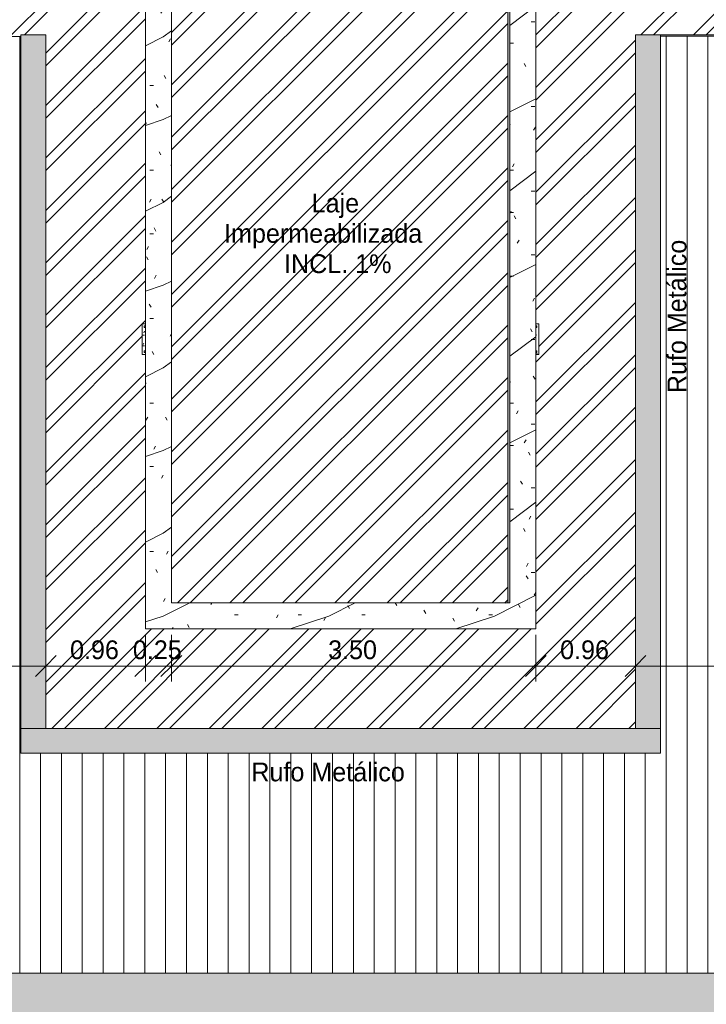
# Model space of a CAD drawing. Header units: millimetres. Extents: x -62808 to 71352, y -27667 to 33271.
# Tile 24 of 71: x -23600 to -17015, y 18820 to 28266. Entities that reach past the tile are written whole.
import ezdxf

# ---------------------------------------------------------------- set-up
doc = ezdxf.new("R2010")
doc.units = ezdxf.units.MM
for name, color, linetype, lineweight in [('A-ANNO-DIMS', 211, 'Continuous', 9), ('A-ANNO-DIMS-100', 211, 'Continuous', 9), ('A-FLOR', 192, 'Continuous', 18), ('A-GENM', 13, 'Continuous', 9), ('A-ROOF', 132, 'Continuous', 9), ('A-ROOF-OTLN', 132, 'Continuous', 9), ('A-ROOF-PATT', 132, 'Continuous', 9), ('A-WALL', 113, 'Continuous', 18), ('G-ANNO-TEXT', 231, 'Continuous', 9), ('S-COLS', 52, 'Continuous', 9)]:
    doc.layers.add(name, color=color, linetype=linetype, lineweight=lineweight)
doc.styles.add('Century Gothic', font='GOTHIC.TTF', dxfattribs={"height": 180})
doc.dimstyles.new('1_8mm_Century_Gothic', dxfattribs={"dimscale": 304.8, "dimtxt": 187.950289, "dimasz": 0.656168, "dimexe": 0.492126, "dimexo": 0.0625, "dimgap": 0.049213, "dimtad": 1, "dimlfac": 0.001, "dimrnd": 0.01, "dimzin": 0, "dimdsep": 46, "dimtxsty": 'Century Gothic', "dimblk1": 'OBLIQUE', "dimblk2": 'OBLIQUE', "dimsah": 1, "dimcen": 0.09, "dimdle": 0.492126, "dimazin": 0, "dimtfac": 1, "dimtdec": 4, "dimtix": 1, "dimtmove": 0, "dimatfit": 3, "dimfxl": 0.984252, "dimfxlon": 1, "dimtvp": 1, "dimtolj": 1, "dimtzin": 0, "dimarcsym": 2})
pattern_1 = [(45, (0, 0), (-251.4472, 251.4472), []), (45, (0, 381), (-251.4472, 251.4472), [])]

# ---------------------------------------------------------------- blocks, each defined once
blk = doc.blocks.new('Calha - Calha-3043674-PLANTA DE IMPERMEABILIZAÇÃO - COBERTURA')
at = {"layer": 'A-GENM', "lineweight": 5}
blk.add_hatch(color=255, dxfattribs=at).paths.add_polyline_path([(-12498.6, 28106.9), (-12094.5, 28106.9), (-12094.5, 28121.9), (-17454.5, 28121.9), (-17454.5, 28106.9), (-13188.3, 28106.9)])
at = {"layer": 'A-GENM', "color": 130, "lineweight": 5}
blk.add_line((-17454.5, 28106.9), (-12094.5, 28106.9), dxfattribs=at)
blk = doc.blocks.new('Cumeeira5 - Cumeeira-5176386-PLANTA DE IMPERMEABILIZAÇÃO - COBERTURA')
at = {"layer": 'A-ROOF', "lineweight": 5}
for points in [[(23280.5, 18819.6), (23280.5, 19119.9), (-29147, 19119.9), (-29147, 18819.6), (23264.3, 18819.6)], [(23280.5, 18519.3), (23280.5, 18819.6), (-29147, 18819.6), (-29147, 18519.3), (23264.3, 18519.3)]]:
    blk.add_hatch(color=31, dxfattribs=at).paths.add_polyline_path(points)
at = {"layer": 'A-ROOF', "color": 130, "lineweight": 5}
blk.add_line((-29147, 19119.9), (23280.5, 19119.9), dxfattribs=at)
blk = doc.blocks.new('CHAPIM7 - CHAPIM-5295805-PLANTA DE IMPERMEABILIZAÇÃO - COBERTURA')
at = {"layer": 'A-ROOF-PATT', "lineweight": 5}
h = blk.add_hatch(dxfattribs=at)
h.set_pattern_fill('FP_23', color=31, style=0, pattern_type=2)
h.set_pattern_definition([(0, (0, 0), (812.8, 203.2), [33.528, -576.072, 33.528, -576.072, -3251.2]), (0, (0, 0), (812.8, 203.2), [-1219.2, 33.528, -1185.672, 33.528, -576.072, -1422.4]), (0, (0, 0), (812.8, 203.2), [-3048, 33.528, -372.872, 33.528, -982.472]), (120, (304.8, 101.6), (-582.3764, 602.3054), [33.528, -576.072, 33.528, -576.072, -3251.2]), (120, (304.8, 101.6), (-582.3764, 602.3054), [-1219.2, 33.528, -1185.672, 33.528, -576.072, -1422.4]), (120, (304.8, 101.6), (-582.3764, 602.3054), [-3048, 33.528, -372.872, 33.528, -982.472]), (240, (406.4, 508), (-230.4236, -805.5054), [33.528, -576.072, 33.528, -576.072, -3251.2]), (240, (406.4, 508), (-230.4236, -805.5054), [-1219.2, 33.528, -1185.672, 33.528, -576.072, -1422.4]), (240, (406.4, 508), (-230.4236, -805.5054), [-3048, 33.528, -372.872, 33.528, -982.472])])
h.paths.add_polyline_path([(-22354.5, 22421.9), (-18649.5, 22421.9), (-18649.5, 29581.9), (-18899.5, 29581.9), (-18899.5, 22671.9), (-22144.5, 22671.9), (-22144.5, 29581.9), (-22394.5, 29581.9), (-22394.5, 22421.9)])
h = blk.add_hatch(dxfattribs=at)
h.set_pattern_fill('FP_18', color=31, style=0, pattern_type=2)
h.set_pattern_definition([(216.87, (635, 1587.5), (4762.4943, 3175.0085), [793.75, -7143.75]), (206.565, (1587.5, 1111.25), (-1587.501, -1587.499), [1774.88, -1774.88]), (198.435, (1587.5, 317.5), (-3174.9975, -1587.503), [1004.024, -4016.09])])
h.paths.add_polyline_path([(-22354.5, 22421.9), (-18649.5, 22421.9), (-18649.5, 29581.9), (-18899.5, 29581.9), (-18899.5, 22671.9), (-22144.5, 22671.9), (-22144.5, 29581.9), (-22394.5, 29581.9), (-22394.5, 22421.9)])
at = {"layer": 'A-ROOF-OTLN', "color": 130, "lineweight": 5}
for p, q in [((-22394.5, 22421.9), (-22394.5, 29581.9)), ((-22144.5, 29581.9), (-22144.5, 22671.9)), ((-18899.5, 22671.9), (-18899.5, 29581.9)), ((-18649.5, 29581.9), (-18649.5, 22421.9)), ((-22144.5, 22671.9), (-18899.5, 22671.9)), ((-18649.5, 22421.9), (-22394.5, 22421.9))]:
    blk.add_line(p, q, dxfattribs=at)
blk = doc.blocks.new('FX-PNC-PILAR-TP59 - FX-PNC-PILAR-TP01-5760485-PLANTA DE IMPERMEABILIZAÇÃO - COBERTURA')
at = {"layer": 'S-COLS', "lineweight": 5}
h = blk.add_hatch(dxfattribs=at)
h.set_pattern_fill('FP_59', color=256, style=0, pattern_type=2)
h.set_pattern_definition([(0, (205569.47, -9711.78), (203.2, 50.8), [16.764, -135.636, 16.764, -135.636, -812.8]), (0, (205569.47, -9711.78), (203.2, 50.8), [-304.8, 16.764, -288.036, 16.764, -135.636, -355.6]), (0, (205569.47, -9711.78), (203.2, 50.8), [-762, 16.764, -84.836, 16.764, -237.236]), (120, (205645.67, -9686.38), (-145.59409, 150.57636), [16.764, -135.636, 16.764, -948.436]), (120, (205645.67, -9686.38), (-145.59409, 150.57636), [-169.164, -135.636, 16.764, -288.036, -508]), (120, (205645.67, -9686.38), (-145.59409, 150.57636), [-609.6, 16.764, -135.636, 16.764, -338.836]), (120, (205645.67, -9686.38), (-145.59409, 150.57636), [-778.764, -84.836, 16.764, -237.236]), (240, (205671.07, -9584.78), (-57.60591, -201.37636), [16.764, -135.636, 16.764, -948.436]), (240, (205671.07, -9584.78), (-57.60591, -201.37636), [-169.164, -135.636, 16.764, -288.036, -508]), (240, (205671.07, -9584.78), (-57.60591, -201.37636), [-609.6, 16.764, -135.636, 16.764, -338.836]), (240, (205671.07, -9584.78), (-57.60591, -201.37636), [-778.764, -84.836, 16.764, -237.236])])
h.paths.add_polyline_path([(186940.1, 15342.9), (186949.9, 15342.9), (186949.9, 15636.9), (186919.9, 15636.9), (186919.9, 15616.9), (186929.9, 15616.9), (186929.9, 15602.5), (186919.9, 15602.5), (186919.9, 15377.3), (186929.9, 15377.3), (186929.9, 15362.9), (186919.9, 15362.2), (186919.9, 15342.9), (186929.9, 15342.9)])
at = {"layer": 'S-COLS', "color": 130, "lineweight": 5}
for p, q in [((186919.9, 15616.9), (186929.9, 15616.9)), ((186929.9, 15602.5), (186919.9, 15602.5)), ((186929.9, 15616.9), (186929.9, 15602.5)), ((186919.9, 15377.3), (186929.9, 15377.3)), ((186929.9, 15362.9), (186919.9, 15362.9)), ((186929.9, 15377.3), (186929.9, 15362.9))]:
    blk.add_line(p, q, dxfattribs=at)
blk = doc.blocks.new('FX-PNC-PILAR-TP62 - FX-PNC-PILAR-TP01-5760569-PLANTA DE IMPERMEABILIZAÇÃO - COBERTURA')
at = {"layer": 'S-COLS', "lineweight": 5}
h = blk.add_hatch(dxfattribs=at)
h.set_pattern_fill('FP_61', color=256, style=0, pattern_type=2)
h.set_pattern_definition([(0, (209074.47, -9711.78), (203.2, 50.8), [16.764, -135.636, 16.764, -135.636, -812.8]), (0, (209074.47, -9711.78), (203.2, 50.8), [-304.8, 16.764, -288.036, 16.764, -135.636, -355.6]), (0, (209074.47, -9711.78), (203.2, 50.8), [-762, 16.764, -84.836, 16.764, -237.236]), (120, (209150.67, -9686.38), (-145.59409, 150.57636), [16.764, -135.636, 16.764, -948.436]), (120, (209150.67, -9686.38), (-145.59409, 150.57636), [-169.164, -135.636, 16.764, -288.036, -508]), (120, (209150.67, -9686.38), (-145.59409, 150.57636), [-609.6, 16.764, -135.636, 16.764, -338.836]), (120, (209150.67, -9686.38), (-145.59409, 150.57636), [-778.764, -84.836, 16.764, -237.236]), (240, (209176.07, -9584.78), (-57.60591, -201.37636), [16.764, -135.636, 16.764, -948.436]), (240, (209176.07, -9584.78), (-57.60591, -201.37636), [-169.164, -135.636, 16.764, -288.036, -508]), (240, (209176.07, -9584.78), (-57.60591, -201.37636), [-609.6, 16.764, -135.636, 16.764, -338.836]), (240, (209176.07, -9584.78), (-57.60591, -201.37636), [-778.764, -84.836, 16.764, -237.236])])
h.paths.add_polyline_path([(186679.9, 15342.9), (186679.9, 15362.9), (186669.9, 15362.9), (186669.9, 15377.3), (186679.9, 15377.3), (186679.9, 15602.5), (186669.9, 15602.5), (186669.9, 15616.9), (186679.9, 15616.9), (186679.9, 15636.9), (186649.9, 15636.9), (186649.9, 15342.9), (186669.9, 15342.9)])
at = {"layer": 'S-COLS', "color": 130, "lineweight": 5}
for p, q in [((186669.9, 15616.9), (186679.9, 15616.9)), ((186669.9, 15602.5), (186669.9, 15616.9)), ((186679.9, 15602.5), (186669.9, 15602.5)), ((186669.9, 15362.9), (186669.9, 15377.3)), ((186669.9, 15377.3), (186679.9, 15377.3)), ((186679.9, 15362.9), (186669.9, 15362.9))]:
    blk.add_line(p, q, dxfattribs=at)
blk = doc.blocks.new('BE-PMSa-MOD-ARQ-ESCOLA-EX-000-R_0056_rvt-1-PLANTA DE IMPERMEABILIZAÇÃO - COBERTURA')
at = {"layer": 'A-ROOF-OTLN', "lineweight": 5}
for points in [[(-23349.5, 21466.9), (-23349.5, 28121.9), (-23589.5, 28121.9), (-23589.5, 21466.9)], [(-17454.5, 21466.9), (-17454.5, 28121.9), (-17694.5, 28121.9), (-17694.5, 21466.9), (-17607.5, 21466.9)], [(-17607.5, 21228.3), (-17454.5, 21228.3), (-17454.5, 21466.9), (-23589.5, 21466.9), (-23589.5, 21228.3), (-17694.5, 21228.3)]]:
    blk.add_hatch(color=254, dxfattribs=at).paths.add_polyline_path(points)
at = {"layer": 'A-ROOF-PATT', "lineweight": 5}
h = blk.add_hatch(dxfattribs=at)
h.set_pattern_fill('FP_7', color=31, style=0, pattern_type=2)
h.set_pattern_definition([(270, (0, 313.11), (200, 1e-14), [])])
h.paths.add_polyline_path([(-28907, 19119.9), (23160.5, 19119.9), (23160.5, 28106.9), (16800.5, 28106.9), (16800.5, 21228.1), (10665.5, 21228.3), (10665.5, 28106.9), (-5964.5, 28106.9), (-5964.5, 21228.1), (-12094.5, 21228.3), (-12094.5, 28106.9), (-17454.5, 28106.9), (-17454.5, 21228.1), (-23589.5, 21228.3), (-23589.5, 28106.4), (-28907, 28106.4), (-28907, 19197.4)])
h.paths.add_polyline_path([(2189.8, 24557.7), (1405.3, 24558), (1805, 24957.7), (2205, 24557.7)])
h.paths.add_polyline_path([(1214.9, 24809.2), (1196.6, 24812.6), (1184.1, 24818.5), (1171.6, 24829.6), (1164.1, 24840.4), (1159.2, 24852.8), (1157.8, 24869.7), (1159.7, 24882.5), (1166.7, 24897.6), (1177.7, 24910.1), (1188.6, 24917.6), (1201, 24922.4), (1217.9, 24923.8), (1231.8, 24921.4), (1245.7, 24914.9), (1258.2, 24903.9), (1266.2, 24891.8), (1270.6, 24880.7), (1272, 24863.8), (1270.1, 24850.9), (1263.1, 24835.9), (1252.1, 24823.4), (1240.6, 24815.7), (1227.8, 24810.9), (1216.4, 24809.4)])
at = {"layer": 'A-WALL', "lineweight": 5}
blk.add_hatch(color=10, dxfattribs=at).paths.add_polyline_path([(-18919.5, 22671.9), (-18899.5, 22671.9), (-18899.5, 29554.7), (-18919.5, 29554.7), (-18919.5, 22691.9)])
at = {"layer": 'S-COLS', "lineweight": 5}
h = blk.add_hatch(color=254, dxfattribs=at)
h.paths.add_polyline_path([(-22394.5, 25074.7), (-22394.5, 25089.1), (-22404.5, 25089.1), (-22404.5, 25074.7)])
h.paths.add_polyline_path([(-22394.5, 25314.3), (-22394.5, 25328.7), (-22404.5, 25328.7), (-22404.5, 25314.3)])
h = blk.add_hatch(color=254, dxfattribs=at)
h.paths.add_polyline_path([(-18649.5, 25074.7), (-18639.5, 25074.7), (-18639.5, 25089.1), (-18649.5, 25089.1), (-18649.5, 25075.7)])
h.paths.add_polyline_path([(-18639.5, 25314.3), (-18639.5, 25328.7), (-18649.5, 25327.8), (-18649.5, 25314.3)])
at = {"layer": 'A-ROOF-OTLN', "color": 130, "lineweight": 5}
for p, q in [((-23589.5, 28106.4), (-23589.5, 21467.3)), ((-17454.5, 21467.3), (-17454.5, 28121.9)), ((-23349.5, 21467.3), (-23349.5, 25674.6)), ((-17694.5, 25674.6), (-17694.5, 21467.3)), ((-17454.5, 21467.3), (-23589.5, 21467.3)), ((-23349.5, 21466.9), (-23589.5, 21466.9)), ((-23589.5, 21228.3), (-23589.5, 21466.9)), ((-17454.5, 21466.9), (-17694.5, 21466.9)), ((-17454.5, 21466.9), (-17454.5, 21228.3)), ((-23589.5, 21227.8), (-23589.5, 21228.3)), ((-23589.5, 21228.3), (-17454.5, 21228.3)), ((-17454.5, 21228.3), (-17454.5, 21227.8))]:
    blk.add_line(p, q, dxfattribs=at)
at = {"layer": 'A-WALL', "color": 90, "lineweight": 5}
blk.add_line((-18919.5, 22671.9), (-18919.5, 29554.7), dxfattribs=at)
at = {"layer": 'S-COLS', "color": 130, "lineweight": 5}
for p, q in [((-22404.5, 25328.7), (-22394.5, 25328.7)), ((-22404.5, 25314.3), (-22404.5, 25328.7)), ((-18649.5, 25328.7), (-18639.5, 25328.7)), ((-18639.5, 25328.7), (-18639.5, 25314.3)), ((-22394.5, 25314.3), (-22404.5, 25314.3)), ((-18639.5, 25314.3), (-18649.5, 25314.3)), ((-22404.5, 25089.1), (-22394.5, 25089.1)), ((-22404.5, 25074.7), (-22404.5, 25089.1)), ((-22394.5, 25074.7), (-22404.5, 25074.7)), ((-18649.5, 25089.1), (-18639.5, 25089.1)), ((-18639.5, 25074.7), (-18649.5, 25074.7)), ((-18639.5, 25089.1), (-18639.5, 25074.7))]:
    blk.add_line(p, q, dxfattribs=at)
at = {"layer": 'A-GENM', "color": 90, "lineweight": 5}
blk.add_blockref('Calha - Calha-3043674-PLANTA DE IMPERMEABILIZAÇÃO - COBERTURA', (0, 0), dxfattribs=at)
at = {"layer": 'A-ROOF', "color": 90, "lineweight": 5}
for name in ['CHAPIM7 - CHAPIM-5295805-PLANTA DE IMPERMEABILIZAÇÃO - COBERTURA', 'Cumeeira5 - Cumeeira-5176386-PLANTA DE IMPERMEABILIZAÇÃO - COBERTURA']:
    blk.add_blockref(name, (0, 0), dxfattribs=at)
at = {"layer": 'S-COLS', "color": 90, "lineweight": 5}
for name, p in [('FX-PNC-PILAR-TP62 - FX-PNC-PILAR-TP01-5760569-PLANTA DE IMPERMEABILIZAÇÃO - COBERTURA', (-209074.5, 9711.8)), ('FX-PNC-PILAR-TP59 - FX-PNC-PILAR-TP01-5760485-PLANTA DE IMPERMEABILIZAÇÃO - COBERTURA', (-205569.5, 9711.8))]:
    blk.add_blockref(name, p, dxfattribs=at)
blk = doc.blocks.new('DIMBLOCK49-PLANTA DE IMPERMEABILIZAÇÃO - COBERTURA')
at = {"layer": 'A-ANNO-DIMS-100', "transparency": 16777216}
for p, q in [((-29147, 22365.4), (-29147, 21915.4)), ((-29147, 22065.4), (-29147, 22365.4)), ((-23349.5, 22365.4), (-23349.5, 21915.4)), ((-23349.5, 22065.4), (-23349.5, 22365.4)), ((-29147, 22065.4), (-29047, 22165.4)), ((-23349.5, 22065.4), (-23249.5, 22165.4)), ((-29147, 22065.4), (-29247, 21965.4)), ((-29147, 22065.4), (-23349.5, 22065.4)), ((-23349.5, 22065.4), (-23449.5, 21965.4))]:
    blk.add_line(p, q, dxfattribs=at)
at = {"layer": 'A-ANNO-DIMS-100', "color": 0, "transparency": 16777216, "insert": (-26492.9, 22311.1), "char_height": 180, "width": 587.121, "attachment_point": 1, "line_spacing_factor": 0.984502, "style": 'Century Gothic'}
blk.add_mtext('5.80', dxfattribs=at)
blk = doc.blocks.new('_Oblique')
at = {"color": 0, "linetype": 'ByBlock', "lineweight": -2}
blk.add_line((-0.5, -0.5), (0.5, 0.5), dxfattribs=at)
blk = doc.blocks.new('DIMBLOCK50-PLANTA DE IMPERMEABILIZAÇÃO - COBERTURA')
at = {"layer": 'A-ANNO-DIMS-100', "transparency": 16777216}
for p, q in [((-23349.5, 22365.4), (-23349.5, 21915.4)), ((-23349.5, 22065.4), (-23349.5, 22365.4)), ((-22394.5, 22365.4), (-22394.5, 21915.4)), ((-22394.5, 22065.4), (-22394.5, 22365.4)), ((-23349.5, 22065.4), (-23249.5, 22165.4)), ((-22394.5, 22065.4), (-22294.5, 22165.4)), ((-23349.5, 22065.4), (-23449.5, 21965.4)), ((-23349.5, 22065.4), (-22394.5, 22065.4)), ((-22394.5, 22065.4), (-22494.5, 21965.4))]:
    blk.add_line(p, q, dxfattribs=at)
at = {"layer": 'A-ANNO-DIMS-100', "color": 0, "transparency": 16777216, "insert": (-23116.7, 22311.1), "char_height": 180, "width": 587.121, "attachment_point": 1, "line_spacing_factor": 0.984502, "style": 'Century Gothic'}
blk.add_mtext('0.96', dxfattribs=at)
blk = doc.blocks.new('DIMBLOCK51-PLANTA DE IMPERMEABILIZAÇÃO - COBERTURA')
at = {"layer": 'A-ANNO-DIMS-100', "transparency": 16777216}
for p, q in [((-22394.5, 22365.4), (-22394.5, 21915.4)), ((-22394.5, 22065.4), (-22394.5, 22365.4)), ((-22144.5, 22365.4), (-22144.5, 21915.4)), ((-22144.5, 22065.4), (-22144.5, 22365.4)), ((-22394.5, 22065.4), (-22294.5, 22165.4)), ((-22144.5, 22065.4), (-22044.5, 22165.4)), ((-22394.5, 22065.4), (-22494.5, 21965.4)), ((-22394.5, 22065.4), (-22144.5, 22065.4)), ((-22144.5, 22065.4), (-22244.5, 21965.4))]:
    blk.add_line(p, q, dxfattribs=at)
at = {"layer": 'A-ANNO-DIMS-100', "color": 0, "transparency": 16777216, "insert": (-22514.2, 22311.1), "char_height": 180, "width": 587.121, "attachment_point": 1, "line_spacing_factor": 0.984502, "style": 'Century Gothic'}
blk.add_mtext('0.25', dxfattribs=at)
blk = doc.blocks.new('DIMBLOCK52-PLANTA DE IMPERMEABILIZAÇÃO - COBERTURA')
at = {"layer": 'A-ANNO-DIMS-100', "transparency": 16777216}
for p, q in [((-22144.5, 22365.4), (-22144.5, 21915.4)), ((-22144.5, 22065.4), (-22144.5, 22365.4)), ((-18649.5, 22365.4), (-18649.5, 21915.4)), ((-18649.5, 22065.4), (-18649.5, 22365.4)), ((-22144.5, 22065.4), (-22044.5, 22165.4)), ((-18649.5, 22065.4), (-18549.5, 22165.4)), ((-22144.5, 22065.4), (-22244.5, 21965.4)), ((-22144.5, 22065.4), (-18649.5, 22065.4)), ((-18649.5, 22065.4), (-18749.5, 21965.4))]:
    blk.add_line(p, q, dxfattribs=at)
at = {"layer": 'A-ANNO-DIMS-100', "color": 0, "transparency": 16777216, "insert": (-20641.7, 22311.1), "char_height": 180, "width": 587.121, "attachment_point": 1, "line_spacing_factor": 0.984502, "style": 'Century Gothic'}
blk.add_mtext('3.50', dxfattribs=at)
blk = doc.blocks.new('DIMBLOCK53-PLANTA DE IMPERMEABILIZAÇÃO - COBERTURA')
at = {"layer": 'A-ANNO-DIMS-100', "transparency": 16777216}
for p, q in [((-18649.5, 22365.4), (-18649.5, 21915.4)), ((-18649.5, 22065.4), (-18649.5, 22365.4)), ((-17694.5, 22365.4), (-17694.5, 21915.4)), ((-17694.5, 22065.4), (-17694.5, 22365.4)), ((-18649.5, 22065.4), (-18549.5, 22165.4)), ((-17694.5, 22065.4), (-17594.5, 22165.4)), ((-18649.5, 22065.4), (-18749.5, 21965.4)), ((-18649.5, 22065.4), (-17694.5, 22065.4)), ((-17694.5, 22065.4), (-17794.5, 21965.4))]:
    blk.add_line(p, q, dxfattribs=at)
at = {"layer": 'A-ANNO-DIMS-100', "color": 0, "transparency": 16777216, "insert": (-18416.7, 22311.1), "char_height": 180, "width": 587.121, "attachment_point": 1, "line_spacing_factor": 0.984502, "style": 'Century Gothic'}
blk.add_mtext('0.96', dxfattribs=at)
blk = doc.blocks.new('DIMBLOCK54-PLANTA DE IMPERMEABILIZAÇÃO - COBERTURA')
at = {"layer": 'A-ANNO-DIMS-100', "transparency": 16777216}
for p, q in [((-17694.5, 22365.4), (-17694.5, 21915.4)), ((-17694.5, 22065.4), (-17694.5, 22365.4)), ((-11854.5, 22365.4), (-11854.5, 21915.4)), ((-11854.5, 22065.4), (-11854.5, 22365.4)), ((-17694.5, 22065.4), (-17594.5, 22165.4)), ((-11854.5, 22065.4), (-11754.5, 22165.4)), ((-17694.5, 22065.4), (-17794.5, 21965.4)), ((-17694.5, 22065.4), (-11854.5, 22065.4)), ((-11854.5, 22065.4), (-11954.5, 21965.4))]:
    blk.add_line(p, q, dxfattribs=at)
at = {"layer": 'A-ANNO-DIMS-100', "color": 0, "transparency": 16777216, "insert": (-15019.2, 22311.1), "char_height": 180, "width": 587.121, "attachment_point": 1, "line_spacing_factor": 0.984502, "style": 'Century Gothic'}
blk.add_mtext('5.84', dxfattribs=at)

msp = doc.modelspace()

# ---------------------------------------------------------------- hatches: boundary and pattern name
at = {"layer": 'A-FLOR'}
h = msp.add_hatch(dxfattribs=at)
h.set_pattern_fill('FP_1', color=5, style=0, pattern_type=2)
h.set_pattern_definition(pattern_1)
h.paths.add_polyline_path([(10905.45, 21467.33), (16560.45, 21467.33), (16560.45, 28121.882), (16800.45, 28121.882), (16800.45, 28106.882), (23160.45, 28106.882), (23160.45, 28121.882), (23280.45, 28121.882), (23280.45, 29581.882), (19654.453, 29581.882), (19654.453, 29530.223), (19306.453, 29530.223), (19306.453, 29581.882), (15670.45, 29581.882), (15670.45, 29106.882), (15606.202, 29106.882), (15606.202, 25348.723), (15635.453, 25348.723), (15635.453, 25054.723), (15605.45, 25054.723), (15605.45, 22421.882), (11860.45, 22421.882), (11860.45, 25054.723), (11830.453, 25054.723), (11830.453, 25348.723), (11860.45, 25348.723), (11860.45, 29101.882), (11795.45, 29101.882), (11795.45, 29581.882), (4145.453, 29581.882), (4145.453, 29554.723), (3905.45, 29554.723), (3905.45, 29509.723), (3800.453, 29509.723), (3800.453, 29581.882), (934.453, 29581.469), (934.453, 29485.223), (805.45, 29485.223), (805.45, 29530.223), (541.453, 29530.223), (541.453, 29581.882), (-3108.047, 29581.882), (-3108.047, 29530.223), (-3456.047, 29530.223), (-3456.047, 29581.882), (-7105.547, 29581.882), (-7105.547, 29530.223), (-7159.55, 29529.488), (-7159.55, 25348.723), (-7129.547, 25348.723), (-7129.547, 25054.723), (-7159.55, 25054.723), (-7159.55, 22421.882), (-10984.55, 22421.882), (-10984.55, 29581.882), (-18619.547, 29581.877), (-18619.55, 29554.723), (-18649.55, 29554.723), (-18649.55, 25348.723), (-18619.547, 25348.723), (-18619.547, 25054.723), (-18649.55, 25054.723), (-18649.55, 22421.882), (-22394.55, 22421.882), (-22394.55, 25054.723), (-22424.547, 25054.723), (-22424.547, 25348.723), (-22394.55, 25348.723), (-22394.55, 29106.882), (-22509.55, 29106.882), (-22509.55, 29581.882), (-26095.547, 29581.882), (-26095.547, 29530.223), (-26443.547, 29530.223), (-26443.547, 29581.882), (-30090.547, 29581.882), (-30090.547, 29530.223), (-30119.55, 29530.223), (-30119.55, 28918.132), (-30044.55, 28918.132), (-30044.55, 28761.882), (-30034.55, 28761.882), (-30034.55, 21699.507), (-29147.05, 21699.507), (-29147.05, 28106.4), (-23589.55, 28106.882), (-23589.55, 28121.882), (-23349.55, 28121.882), (-23349.102, 21467.33), (-17694.55, 21467.33), (-17694.55, 28121.882), (-11854.55, 28121.882), (-11854.142, 21467.33), (-6204.55, 21467.33), (-6204.55, 28121.882), (-5964.55, 28121.882), (-5964.55, 28106.882), (10665.45, 28106.882), (10665.45, 28121.882), (10905.45, 28121.882), (10905.45, 21494.803)])
h.paths.add_polyline_path([(-43662.471, 21467.33), (-40457.05, 21467.33), (-40457.05, 28121.882), (-40217.05, 28121.882), (-40217.05, 28106.882), (-34844.55, 28106.882), (-34844.55, 28126.882), (-34599.55, 28126.882), (-34599.55, 21701.882), (-33763.547, 21701.882), (-33763.547, 28918.132), (-33612.05, 28918.132), (-33612.05, 29530.223), (-33704.547, 29530.223), (-33704.547, 29581.882), (-41384.547, 29581.882), (-41384.547, 29554.723), (-41414.55, 29554.723), (-41414.55, 22421.882), (-45159.55, 22421.882), (-45159.55, 29521.882), (-45204.55, 29521.882), (-45204.55, 29530.223), (-45213.547, 29530.223), (-45213.547, 29581.882), (-49853.187, 29581.882), (-49853.187, 29527.735), (-50203.187, 29527.735), (-50203.187, 29581.882), (-57845.422, 29581.882), (-57845.422, 29526.723), (-57904.55, 29526.723), (-57904.55, 28121.882), (-57707.05, 28121.882), (-57707.05, 28106.882), (-46352.05, 28106.882), (-46352.05, 28121.882), (-46112.05, 28121.882), (-46111.603, 21467.33), (-43663.367, 21467.33)])
h.paths.add_polyline_path([(11825.45, 29131.882), (11860.45, 29131.882), (11860.45, 29530.223), (11825.45, 29530.223), (11825.45, 29152.686)])
h.paths.add_polyline_path([(-22394.55, 29136.882), (-22394.55, 29530.223), (-22448.547, 29530.223), (-22448.547, 29581.882), (-22479.55, 29581.882), (-22479.55, 29136.882), (-22461.082, 29136.882)])
h.paths.add_polyline_path([(15606.202, 29136.882), (15640.45, 29136.882), (15639.453, 29530.223), (15606.202, 29530.223), (15606.202, 29152.686)])
h.paths.add_polyline_path([(-50183.187, 29547.735), (-50183.047, 29547.875), (-50183.047, 29563.223), (-50049.597, 29563.678), (-50051.437, 29563.235), (-50183.187, 29563.223)])
h = msp.add_hatch(dxfattribs=at)
h.set_pattern_fill('FP_1', color=214, style=0, pattern_type=2)
h.set_pattern_definition(pattern_1)
h.paths.add_polyline_path([(-44909.55, 22671.882), (-41664.55, 22671.889), (-41664.55, 29554.723), (-41684.547, 29554.723), (-41684.547, 29574.723), (-44865.547, 29574.723), (-44865.547, 29530.223), (-44909.55, 29530.223), (-44909.55, 23026.38)])
h.paths.add_polyline_path([(13301.804, 22671.882), (15347.947, 22671.882), (15347.947, 29530.223), (15266.453, 29530.223), (15266.453, 29581.882), (12154.453, 29581.882), (12154.453, 29530.223), (12110.45, 29530.223), (12110.45, 22671.882), (13046.36, 22671.882)])
h.paths.add_polyline_path([(-7900.476, 22671.882), (-7411.958, 22671.882), (-7411.958, 29530.223), (-7453.547, 29530.223), (-7453.547, 29581.882), (-10629.547, 29581.882), (-10629.547, 29554.723), (-10707.05, 29554.723), (-10707.05, 22671.882), (-8411.375, 22671.882)])
h.paths.add_polyline_path([(-20672.937, 22671.882), (-18919.55, 22671.882), (-18919.55, 29574.723), (-22100.547, 29574.723), (-22100.547, 29530.223), (-22144.55, 29530.223), (-22144.55, 22671.882), (-20939.272, 22671.882)])

# ---------------------------------------------------------------- linework, layer by layer
for p, q in [((-29147.05, 28106.4), (-23589.55, 28106.4)), ((-23589.55, 28106.4), (-23589.55, 28121.882)), ((-23589.55, 28121.882), (-23349.55, 28121.882)), ((-23349.55, 28121.882), (-23349.55, 25674.626)), ((-17694.55, 25674.626), (-17694.55, 28121.882)), ((-17694.55, 28121.882), (-11854.55, 28121.882)), ((-22424.547, 25054.723), (-22424.547, 25348.723)), ((-22424.547, 25348.723), (-22394.55, 25348.723)), ((-18649.55, 25348.723), (-18619.547, 25348.723)), ((-18619.547, 25348.723), (-18619.547, 25054.723)), ((-22394.55, 25054.723), (-22424.547, 25054.723)), ((-18619.547, 25054.723), (-18649.55, 25054.723))]:
    msp.add_line(p, q, dxfattribs=at)

# ---------------------------------------------------------------- block references
at = {"lineweight": 5}
msp.add_blockref('BE-PMSa-MOD-ARQ-ESCOLA-EX-000-R_0056_rvt-1-PLANTA DE IMPERMEABILIZAÇÃO - COBERTURA', (0, 0), dxfattribs=at)

# ---------------------------------------------------------------- texts
at = {"layer": 'G-ANNO-TEXT', "color": 7, "char_height": 180, "attachment_point": 1, "style": 'Century Gothic'}
for s, insert, width in [('Laje ', (-20799.236, 26597.353), 665.40062), ('Impermeabilizada', (-21639.288, 26306.311), 2621.51813), ('INCL. 1%', (-21063.82, 26015.27), 1234.59875), ('Rufo Metálico', (-21377.788, 21138.91), 1988.185)]:
    msp.add_mtext(s, dxfattribs=dict(at, insert=insert, width=width))
at = {"layer": 'G-ANNO-TEXT', "color": 7, "insert": (-17386.425, 24683.483), "char_height": 180, "width": 1988.185, "attachment_point": 1, "rotation": 90, "style": 'Century Gothic'}
msp.add_mtext('Rufo Metálico', dxfattribs=at)

# ---------------------------------------------------------------- dimensions: what is measured, and where the dimension line sits
at = {"layer": 'A-ANNO-DIMS'}
for base, p1, p2, override, picture, middle in [((-23349.55, 22065.375), (-29147.05, 22365.375), (-23349.55, 22365.375), {"dimpost": '<>', "dimfxl": 5797.5}, 'DIMBLOCK49-PLANTA DE IMPERMEABILIZAÇÃO - COBERTURA', (-26248.3, 22174.903)), ((-22394.549874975, 22065.375103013), (-23349.549874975, 22365.375103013), (-22394.549874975, 22365.375103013), {"dimpost": '<>', "dimfxl": 955}, 'DIMBLOCK50-PLANTA DE IMPERMEABILIZAÇÃO - COBERTURA', (-22872.049874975, 22174.902636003)), ((-22144.55, 22065.375), (-22394.55, 22365.375), (-22144.55, 22365.375), {"dimpost": '<>', "dimfxl": 250}, 'DIMBLOCK51-PLANTA DE IMPERMEABILIZAÇÃO - COBERTURA', (-22269.55, 22174.903)), ((-18649.549874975, 22065.375103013), (-22144.549874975, 22365.375103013), (-18649.549874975, 22365.375103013), {"dimpost": '<>', "dimfxl": 3495}, 'DIMBLOCK52-PLANTA DE IMPERMEABILIZAÇÃO - COBERTURA', (-20397.049874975, 22174.902636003)), ((-17694.549874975, 22065.375103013), (-18649.549874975, 22365.375103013), (-17694.549874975, 22365.375103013), {"dimpost": '<>', "dimfxl": 955}, 'DIMBLOCK53-PLANTA DE IMPERMEABILIZAÇÃO - COBERTURA', (-18172.049874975, 22174.902636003)), ((-11854.55, 22065.375), (-17694.55, 22365.375), (-11854.55, 22365.375), {"dimpost": '<>', "dimfxl": 5840}, 'DIMBLOCK54-PLANTA DE IMPERMEABILIZAÇÃO - COBERTURA', (-14774.55, 22174.903))]:
    dim = msp.add_linear_dim(base=base, p1=p1, p2=p2, dimstyle='1_8mm_Century_Gothic', override=override, dxfattribs=at)
    dim.commit()
    dim.dimension.update_dxf_attribs({"geometry": picture, "text_midpoint": middle})

doc.saveas('drawing.dxf')
